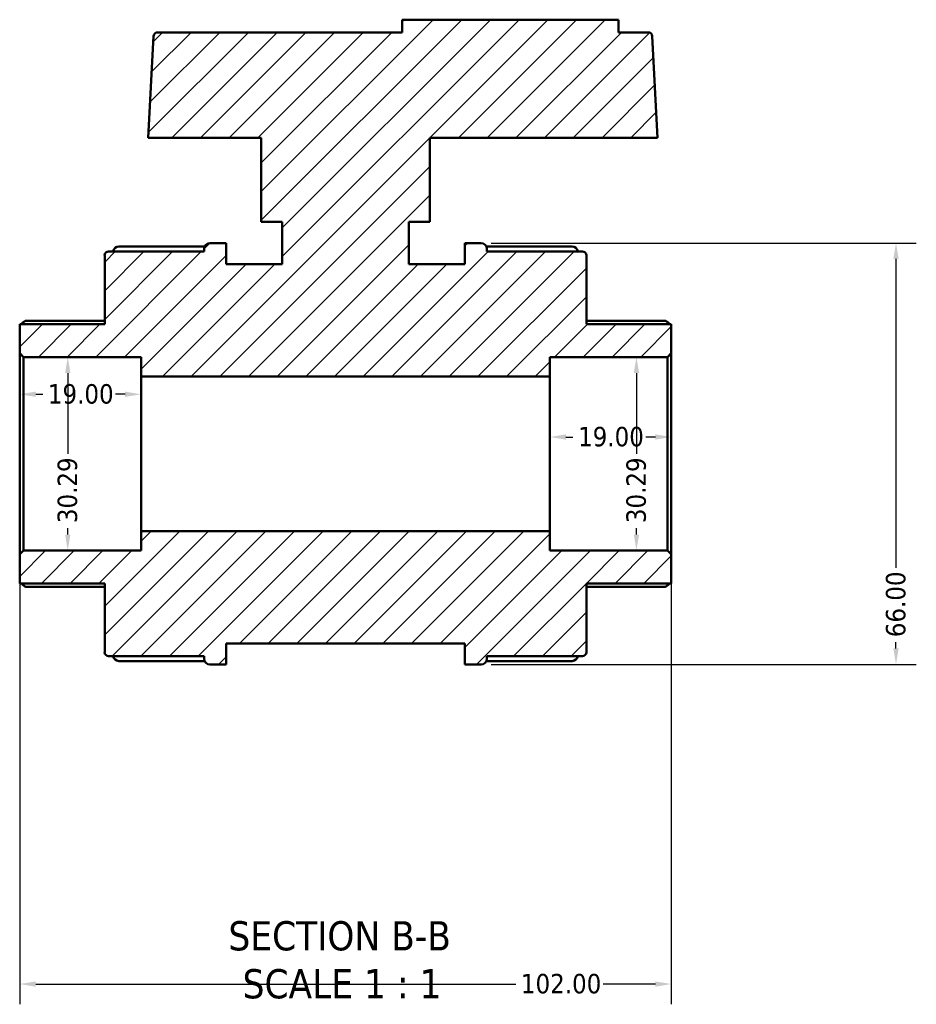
# Model space of a CAD drawing. Header units: millimetres. Extents: x 0 to 903, y -223 to 643.
# Tile 2 of 10: x 338 to 478, y -223 to -69. Entities that reach past the tile are written whole.
import ezdxf

# ---------------------------------------------------------------- set-up
doc = ezdxf.new("R2010")
doc.units = ezdxf.units.MM
for name, color, linetype, lineweight in [('Dimension (ANSI)', 7, 'Continuous', 25), ('Hatch (ANSI)', 7, 'Continuous', 18), ('Symbol (ANSI)', 7, 'Continuous', 25), ('Visible (ANSI)', 7, 'Continuous', 50)]:
    doc.layers.add(name, color=color, linetype=linetype, lineweight=lineweight)
doc.styles.add('Label Text (ANSI)', font='tahoma.ttf')
doc.styles.add('Note Text (ANSI)', font='tahoma.ttf')
doc.dimstyles.new('Default - mm (ANSI)', dxfattribs={"dimtxt": 3.048, "dimasz": 2.5, "dimexe": 3.175, "dimexo": 1.6002, "dimgap": 0.8, "dimtad": 0, "dimtoh": 1, "dimrnd": 1e-08, "dimzin": 4, "dimdsep": 46, "dimtxsty": 'Note Text (ANSI)', "dimcen": 0.09, "dimdle": 10, "dimclrd": 256, "dimclre": 256, "dimclrt": 256, "dimadec": 1, "dimazin": 1, "dimtfac": 1, "dimtofl": 0, "dimtmove": 0, "dimatfit": 3, "dimfxl": 1, "dimtolj": 1, "dimtzin": 4, "dimlwd": -1, "dimlwe": -1, "dimarcsym": 0})

# ---------------------------------------------------------------- blocks, each defined once
blk = doc.blocks.new('*D7')
at = {"layer": 'Defpoints', "color": 0, "transparency": 16777216}
for p in [(337.58, -152.89), (439.58, -152.89), (439.58, -220.18)]:
    blk.add_point(p, dxfattribs=at)
at = {"layer": 'Dimension (ANSI)', "transparency": 16777216}
for p, q in [((337.58, -154.49), (337.58, -223.36)), ((439.58, -154.49), (439.58, -223.36)), ((340.08, -220.18), (415.24, -220.18)), ((437.08, -220.18), (428.92, -220.18))]:
    blk.add_line(p, q, dxfattribs=at)
for points in [[(340.08, -219.77), (340.08, -220.6), (337.58, -220.18)], [(437.08, -219.77), (437.08, -220.6), (439.58, -220.18)]]:
    blk.add_solid(points, dxfattribs=at)
at = {"layer": 'Dimension (ANSI)', "transparency": 16777216, "insert": (416.04, -218.59), "char_height": 3.048, "attachment_point": 1, "style": 'Note Text (ANSI)'}
blk.add_mtext('\\A1;102.00', dxfattribs=at)
blk = doc.blocks.new('*D8')
at = {"layer": 'Defpoints', "color": 0, "transparency": 16777216}
for p in [(429.78, -121.99), (432.99, -152.28), (434.12, -152.28)]:
    blk.add_point(p, dxfattribs=at)
at = {"layer": 'Dimension (ANSI)', "transparency": 16777216}
for p, q in [((434.12, -124.49), (434.12, -137.14)), ((434.12, -149.78), (434.12, -148.8))]:
    blk.add_line(p, q, dxfattribs=at)
for points in [[(433.71, -124.49), (434.54, -124.49), (434.12, -121.99)], [(433.71, -149.78), (434.54, -149.78), (434.12, -152.28)]]:
    blk.add_solid(points, dxfattribs=at)
at = {"layer": 'Dimension (ANSI)', "transparency": 16777216, "insert": (432.54, -148), "char_height": 3.048, "attachment_point": 1, "rotation": 90, "style": 'Note Text (ANSI)'}
blk.add_mtext('\\A1;30.29', dxfattribs=at)
blk = doc.blocks.new('*D9')
at = {"layer": 'Defpoints', "color": 0, "transparency": 16777216}
for p in [(345.1, -121.99), (345.1, -152.28), (345.1, -152.28)]:
    blk.add_point(p, dxfattribs=at)
at = {"layer": 'Dimension (ANSI)', "transparency": 16777216}
for p, q in [((345.1, -124.49), (345.1, -137.14)), ((345.1, -149.78), (345.1, -148.8))]:
    blk.add_line(p, q, dxfattribs=at)
for points in [[(344.69, -124.49), (345.52, -124.49), (345.1, -121.99)], [(344.69, -149.78), (345.52, -149.78), (345.1, -152.28)]]:
    blk.add_solid(points, dxfattribs=at)
at = {"layer": 'Dimension (ANSI)', "transparency": 16777216, "insert": (343.51, -148), "char_height": 3.048, "attachment_point": 1, "rotation": 90, "style": 'Note Text (ANSI)'}
blk.add_mtext('\\A1;30.29', dxfattribs=at)
blk = doc.blocks.new('*D10')
at = {"layer": 'Defpoints', "color": 0, "transparency": 16777216}
for p in [(409.8, -104.13), (409.8, -170.13), (474.75, -170.13)]:
    blk.add_point(p, dxfattribs=at)
at = {"layer": 'Dimension (ANSI)', "transparency": 16777216}
for p, q in [((411.4, -104.13), (477.93, -104.13)), ((474.75, -106.63), (474.75, -154.98)), ((474.75, -167.63), (474.75, -166.66)), ((411.4, -170.13), (477.93, -170.13))]:
    blk.add_line(p, q, dxfattribs=at)
for points in [[(474.34, -106.63), (475.17, -106.63), (474.75, -104.13)], [(474.34, -167.63), (475.17, -167.63), (474.75, -170.13)]]:
    blk.add_solid(points, dxfattribs=at)
at = {"layer": 'Dimension (ANSI)', "transparency": 16777216, "insert": (473.17, -165.86), "char_height": 3.048, "attachment_point": 1, "rotation": 90, "style": 'Note Text (ANSI)'}
blk.add_mtext('\\A1;66.00', dxfattribs=at)
blk = doc.blocks.new('*D12')
at = {"layer": 'Defpoints', "color": 0, "transparency": 16777216}
for p in [(420.58, -134.51), (420.58, -137.13), (439.58, -137.13)]:
    blk.add_point(p, dxfattribs=at)
at = {"layer": 'Dimension (ANSI)', "transparency": 16777216}
for p, q in [((423.08, -134.51), (424.19, -134.51)), ((437.08, -134.51), (435.58, -134.51))]:
    blk.add_line(p, q, dxfattribs=at)
for points in [[(423.08, -134.09), (423.08, -134.92), (420.58, -134.51)], [(437.08, -134.09), (437.08, -134.92), (439.58, -134.51)]]:
    blk.add_solid(points, dxfattribs=at)
at = {"layer": 'Dimension (ANSI)', "transparency": 16777216, "insert": (424.99, -132.92), "char_height": 3.048, "attachment_point": 1, "style": 'Note Text (ANSI)'}
blk.add_mtext('\\A1;19.00', dxfattribs=at)
blk = doc.blocks.new('*D13')
at = {"layer": 'Defpoints', "color": 0, "transparency": 16777216}
for p in [(337.58, -127.82), (337.58, -137.13), (356.58, -137.13)]:
    blk.add_point(p, dxfattribs=at)
at = {"layer": 'Dimension (ANSI)', "transparency": 16777216}
for p, q in [((340.08, -127.82), (341.19, -127.82)), ((354.08, -127.82), (352.58, -127.82))]:
    blk.add_line(p, q, dxfattribs=at)
for points in [[(340.08, -127.4), (340.08, -128.23), (337.58, -127.82)], [(354.08, -127.4), (354.08, -128.23), (356.58, -127.82)]]:
    blk.add_solid(points, dxfattribs=at)
at = {"layer": 'Dimension (ANSI)', "transparency": 16777216, "insert": (341.99, -126.23), "char_height": 3.048, "attachment_point": 1, "style": 'Note Text (ANSI)'}
blk.add_mtext('\\A1;19.00', dxfattribs=at)

msp = doc.modelspace()

# ---------------------------------------------------------------- hatches: boundary and pattern name
at = {"layer": 'Hatch (ANSI)'}
h = msp.add_hatch(dxfattribs=at)
h.set_pattern_fill('ANSI31', color=256, scale=25.4, style=0)
h.set_pattern_definition([(45, (0, 0), (-2.245064, 2.245064), [])])
edge = h.paths.add_edge_path()
edge.add_ellipse((351.484, -168.208), major_axis=(-0.606, 0), ratio=1, start_angle=0, end_angle=90)
edge.add_line((351.484, -168.814), (366.449, -168.814))
edge.add_line((366.449, -168.814), (366.449, -169.225))
edge.add_ellipse((367.357, -169.225), major_axis=(-0.909, 0), ratio=1, start_angle=0, end_angle=90)
edge.add_line((367.357, -170.134), (369.879, -170.134))
edge.add_line((369.879, -170.134), (369.879, -166.834))
edge.add_line((369.879, -166.834), (407.279, -166.834))
edge.add_line((407.279, -166.834), (407.279, -170.134))
edge.add_line((407.279, -170.134), (409.8, -170.134))
edge.add_ellipse((409.8, -169.225), major_axis=(0, -0.909), ratio=1, start_angle=0, end_angle=90)
edge.add_line((410.709, -169.225), (410.709, -168.814))
edge.add_line((410.709, -168.814), (425.673, -168.814))
edge.add_ellipse((425.673, -168.208), major_axis=(0, -0.606), ratio=1, start_angle=0, end_angle=90)
edge.add_line((426.279, -168.208), (426.279, -157.429))
edge.add_line((426.279, -157.429), (439.579, -157.429))
edge.add_line((439.579, -157.429), (439.579, -152.885))
edge.add_line((439.579, -152.885), (438.973, -152.279))
edge.add_line((438.973, -152.279), (420.579, -152.279))
edge.add_line((420.579, -152.279), (420.579, -149.25))
edge.add_line((420.579, -149.25), (356.579, -149.25))
edge.add_line((356.579, -149.25), (356.579, -152.279))
edge.add_line((356.579, -152.279), (338.184, -152.279))
edge.add_line((338.184, -152.279), (337.579, -152.885))
edge.add_line((337.579, -152.885), (337.579, -157.429))
edge.add_line((337.579, -157.429), (350.879, -157.429))
edge.add_line((350.879, -157.429), (350.879, -168.208))
edge = h.paths.add_edge_path()
edge.add_ellipse((351.484, -106.06), major_axis=(0, 0.606), ratio=1, start_angle=0, end_angle=90)
edge.add_line((350.879, -106.06), (350.879, -116.839))
edge.add_line((350.879, -116.839), (337.579, -116.839))
edge.add_line((337.579, -116.839), (337.579, -121.382))
edge.add_line((337.579, -121.382), (338.184, -121.988))
edge.add_line((338.184, -121.988), (356.579, -121.988))
edge.add_line((356.579, -121.988), (356.579, -125.017))
edge.add_line((356.579, -125.017), (420.579, -125.017))
edge.add_line((420.579, -125.017), (420.579, -121.988))
edge.add_line((420.579, -121.988), (438.973, -121.988))
edge.add_line((438.973, -121.988), (439.579, -121.382))
edge.add_line((439.579, -121.382), (439.579, -116.839))
edge.add_line((439.579, -116.839), (426.279, -116.839))
edge.add_line((426.279, -116.839), (426.279, -106.06))
edge.add_ellipse((425.673, -106.06), major_axis=(0.606, 0), ratio=1, start_angle=0, end_angle=90)
edge.add_line((425.673, -105.454), (410.709, -105.454))
edge.add_line((410.709, -105.454), (410.709, -105.043))
edge.add_ellipse((409.8, -105.043), major_axis=(0.909, 0), ratio=1, start_angle=0, end_angle=90)
edge.add_line((409.8, -104.134), (407.279, -104.134))
edge.add_line((407.279, -104.134), (407.279, -107.434))
edge.add_line((407.279, -107.434), (398.479, -107.434))
edge.add_line((398.479, -107.434), (398.479, -100.834))
edge.add_line((398.479, -100.834), (401.779, -100.834))
edge.add_line((401.779, -100.834), (401.779, -87.634))
edge.add_line((401.779, -87.634), (437.443, -87.634))
edge.add_line((437.443, -87.634), (436.609, -71.708))
edge.add_ellipse((436.004, -71.74), major_axis=(0.605, 0.032), ratio=1, start_angle=0, end_angle=87)
edge.add_line((436.004, -71.134), (431.299, -71.134))
edge.add_line((431.299, -71.134), (431.299, -69.154))
edge.add_line((431.299, -69.154), (397.459, -69.154))
edge.add_line((397.459, -69.154), (397.459, -71.134))
edge.add_line((397.459, -71.134), (359.153, -71.134))
edge.add_ellipse((359.153, -71.74), major_axis=(0, 0.606), ratio=1, start_angle=0, end_angle=87)
edge.add_line((358.549, -71.708), (357.714, -87.634))
edge.add_line((357.714, -87.634), (375.379, -87.634))
edge.add_line((375.379, -87.634), (375.379, -100.834))
edge.add_line((375.379, -100.834), (378.679, -100.834))
edge.add_line((378.679, -100.834), (378.679, -107.434))
edge.add_line((378.679, -107.434), (369.879, -107.434))
edge.add_line((369.879, -107.434), (369.879, -104.134))
edge.add_line((369.879, -104.134), (367.357, -104.134))
edge.add_ellipse((367.357, -105.043), major_axis=(0, 0.909), ratio=1, start_angle=0, end_angle=90)
edge.add_line((366.449, -105.043), (366.449, -105.454))
edge.add_line((366.449, -105.454), (351.484, -105.454))

# ---------------------------------------------------------------- linework, layer by layer
at = {"layer": 'Visible (ANSI)'}
for p, q in [((431.299, -69.154), (397.459, -69.154)), ((397.459, -69.154), (397.459, -71.134)), ((431.299, -71.134), (431.299, -69.154)), ((358.549, -71.708), (357.714, -87.634)), ((397.459, -71.134), (359.153, -71.134)), ((436.004, -71.134), (431.299, -71.134)), ((437.443, -87.634), (436.609, -71.708)), ((357.714, -87.634), (375.379, -87.634)), ((375.379, -87.634), (375.379, -100.834)), ((401.779, -100.834), (401.779, -87.634)), ((401.779, -87.634), (437.443, -87.634)), ((375.379, -100.834), (378.679, -100.834)), ((378.679, -100.834), (378.679, -107.434)), ((398.479, -107.434), (398.479, -100.834)), ((398.479, -100.834), (401.779, -100.834)), ((353.107, -104.673), (366.527, -104.673)), ((369.879, -104.134), (367.357, -104.134)), ((369.879, -107.434), (369.879, -104.134)), ((409.8, -104.134), (407.279, -104.134)), ((407.279, -104.134), (407.279, -107.434)), ((410.63, -104.673), (424.05, -104.673)), ((350.879, -106.06), (350.879, -116.839)), ((366.449, -105.454), (351.484, -105.454)), ((366.449, -105.043), (366.449, -105.454)), ((410.709, -105.454), (410.709, -105.043)), ((425.673, -105.454), (410.709, -105.454)), ((426.279, -116.839), (426.279, -106.06)), ((378.679, -107.434), (369.879, -107.434)), ((407.279, -107.434), (398.479, -107.434)), ((350.879, -116.839), (337.579, -116.839)), ((337.579, -116.839), (337.579, -121.382)), ((338.471, -116.313), (350.879, -116.313)), ((426.279, -116.313), (438.686, -116.313)), ((439.579, -116.839), (426.279, -116.839)), ((439.579, -121.382), (439.579, -116.839)), ((337.579, -121.382), (338.184, -121.988)), ((337.579, -121.382), (337.579, -152.885)), ((438.973, -121.988), (439.579, -121.382)), ((439.579, -152.885), (439.579, -121.382)), ((338.184, -121.988), (356.579, -121.988)), ((338.184, -152.279), (338.184, -121.988)), ((356.579, -121.988), (356.579, -125.017)), ((420.579, -125.017), (420.579, -121.988)), ((420.579, -121.988), (438.973, -121.988)), ((438.973, -121.988), (438.973, -152.279)), ((356.579, -125.017), (420.579, -125.017)), ((356.579, -149.25), (356.579, -125.017)), ((420.579, -149.25), (420.579, -125.017)), ((420.579, -149.25), (356.579, -149.25)), ((356.579, -149.25), (356.579, -152.279)), ((420.579, -152.279), (420.579, -149.25)), ((338.184, -152.279), (337.579, -152.885)), ((356.579, -152.279), (338.184, -152.279)), ((438.973, -152.279), (420.579, -152.279)), ((439.579, -152.885), (438.973, -152.279)), ((337.579, -152.885), (337.579, -157.429)), ((439.579, -157.429), (439.579, -152.885)), ((337.579, -157.429), (350.879, -157.429)), ((350.879, -157.954), (338.471, -157.954)), ((350.879, -157.429), (350.879, -168.208)), ((426.279, -168.208), (426.279, -157.429)), ((426.279, -157.429), (439.579, -157.429)), ((438.686, -157.954), (426.279, -157.954)), ((369.879, -170.134), (369.879, -166.834)), ((369.879, -166.834), (407.279, -166.834)), ((407.279, -166.834), (407.279, -170.134)), ((351.484, -168.814), (366.449, -168.814)), ((366.527, -169.594), (353.107, -169.594)), ((366.449, -168.814), (366.449, -169.225)), ((424.05, -169.594), (410.63, -169.594)), ((410.709, -169.225), (410.709, -168.814)), ((410.709, -168.814), (425.673, -168.814)), ((367.357, -170.134), (369.879, -170.134)), ((407.279, -170.134), (409.8, -170.134))]:
    msp.add_line(p, q, dxfattribs=at)
for centre, radius, start, end in [((359.153, -71.74), 0.606, 90, 177), ((436.004, -71.74), 0.606, 3, 90), ((353.107, -105.582), 0.909, 90, 171.89878), ((367.357, -105.043), 0.909, 90, 180), ((409.8, -105.043), 0.909, 0, 90), ((424.05, -105.582), 0.909, 8.10122, 90), ((351.484, -106.06), 0.606, 90, 180), ((425.673, -106.06), 0.606, 0, 90), ((351.484, -168.208), 0.606, 180, 270), ((353.107, -168.686), 0.909, 188.10122, 270), ((367.357, -169.225), 0.909, 180, 270), ((409.8, -169.225), 0.909, 270, 0), ((424.05, -168.686), 0.909, 270, 351.89878), ((425.673, -168.208), 0.606, 270, 0)]:
    msp.add_arc(centre, radius, start, end, dxfattribs=at)
for points, knots in [([(338.471, -116.313), (338.47, -116.313), (338.469, -116.313), (338.455, -116.314), (338.435, -116.323), (338.361, -116.365), (338.291, -116.418), (338.127, -116.553), (338.018, -116.649), (337.874, -116.782), (337.844, -116.81), (337.814, -116.839)], [0.18898873, 0.18898873, 0.18898873, 0.18898873, 0.19067973, 0.19067973, 0.21000496, 0.21000496, 0.24865543, 0.24865543, 0.29568221, 0.29568221, 0.30785551, 0.30785551, 0.30785551, 0.30785551]), ([(439.343, -116.839), (439.313, -116.81), (439.283, -116.782), (439.139, -116.649), (439.03, -116.553), (438.866, -116.418), (438.796, -116.365), (438.722, -116.323), (438.703, -116.314), (438.688, -116.313), (438.687, -116.313), (438.686, -116.313)], [0.3587335, 0.3587335, 0.3587335, 0.3587335, 0.3709068, 0.3709068, 0.41793358, 0.41793358, 0.45658404, 0.45658404, 0.47590928, 0.47590928, 0.47760028, 0.47760028, 0.47760028, 0.47760028]), ([(337.814, -157.429), (337.844, -157.457), (337.874, -157.485), (338.018, -157.619), (338.127, -157.715), (338.291, -157.85), (338.361, -157.903), (338.435, -157.945), (338.455, -157.953), (338.469, -157.954), (338.47, -157.954), (338.471, -157.954)], [0.3587335, 0.3587335, 0.3587335, 0.3587335, 0.3709068, 0.3709068, 0.41793358, 0.41793358, 0.45658404, 0.45658404, 0.47590928, 0.47590928, 0.47760028, 0.47760028, 0.47760028, 0.47760028]), ([(438.686, -157.954), (438.687, -157.954), (438.688, -157.954), (438.703, -157.953), (438.722, -157.945), (438.796, -157.903), (438.866, -157.85), (439.03, -157.715), (439.139, -157.619), (439.283, -157.485), (439.313, -157.457), (439.343, -157.429)], [0.18898873, 0.18898873, 0.18898873, 0.18898873, 0.19067973, 0.19067973, 0.21000496, 0.21000496, 0.24865543, 0.24865543, 0.29568221, 0.29568221, 0.30785551, 0.30785551, 0.30785551, 0.30785551])]:
    msp.add_open_spline(points, degree=3, knots=knots, dxfattribs=at)

# ---------------------------------------------------------------- texts
at = {"layer": 'Symbol (ANSI)', "char_height": 4.572, "attachment_point": 7, "style": 'Label Text (ANSI)'}
for s, insert in [('SECTION B-B', (370.251, -214.998)), ('SCALE 1 : 1', (372.474, -222.511))]:
    msp.add_mtext(s, dxfattribs=dict(at, insert=insert))

# ---------------------------------------------------------------- dimensions: what is measured, and where the dimension line sits
at = {"layer": 'Dimension (ANSI)'}
for base, p1, p2, angle, override, picture, middle in [((474.755, -170.134), (409.8, -104.134), (409.8, -170.134), 90, {"dimtoh": 0, "dimdec": 2, "dimtp": 0, "dimtm": 0, "dimtdec": 2, "dimatfit": 1}, '*D10', (474.755, -160.825)), ((345.102, -152.279), (345.102, -121.988), (345.102, -152.279), 270, {"dimtoh": 0, "dimdec": 2, "dimse1": 1, "dimse2": 1, "dimtp": 0, "dimtm": 0, "dimtdec": 2, "dimatfit": 1}, '*D9', (345.102, -142.97)), ((434.125, -152.279), (429.776, -121.988), (432.993, -152.279), 90, {"dimtoh": 0, "dimdec": 2, "dimse1": 1, "dimse2": 1, "dimtp": 0, "dimtm": 0, "dimtdec": 2, "dimatfit": 1}, '*D8', (434.125, -142.97)), ((337.579, -127.815), (356.579, -137.134), (337.579, -137.134), 180, {"dimtoh": 0, "dimdec": 2, "dimse1": 1, "dimse2": 1, "dimtp": 0, "dimtm": 0, "dimtdec": 2, "dimatfit": 1}, '*D13', (346.888, -127.815)), ((420.579, -134.506), (439.579, -137.134), (420.579, -137.134), 180, {"dimtoh": 0, "dimdec": 2, "dimse1": 1, "dimse2": 1, "dimtp": 0, "dimtm": 0, "dimtdec": 2, "dimatfit": 1}, '*D12', (429.888, -134.506))]:
    dim = msp.add_linear_dim(base=base, p1=p1, p2=p2, angle=angle, dimstyle='Default - mm (ANSI)', override=override, dxfattribs=at)
    dim.commit()
    dim.dimension.update_dxf_attribs({"geometry": picture, "text_midpoint": middle, "dimtype": 160})
dim = msp.add_linear_dim(base=(439.579, -220.182), p1=(337.579, -152.885), p2=(439.579, -152.885), dimstyle='Default - mm (ANSI)', override={"dimtoh": 0, "dimdec": 2, "dimtp": 0, "dimtm": 0, "dimtdec": 2, "dimatfit": 1}, dxfattribs=at)
dim.commit()
dim.dimension.update_dxf_attribs({"geometry": '*D7', "text_midpoint": (422.079, -220.182), "dimtype": 160})

doc.saveas('drawing.dxf')
